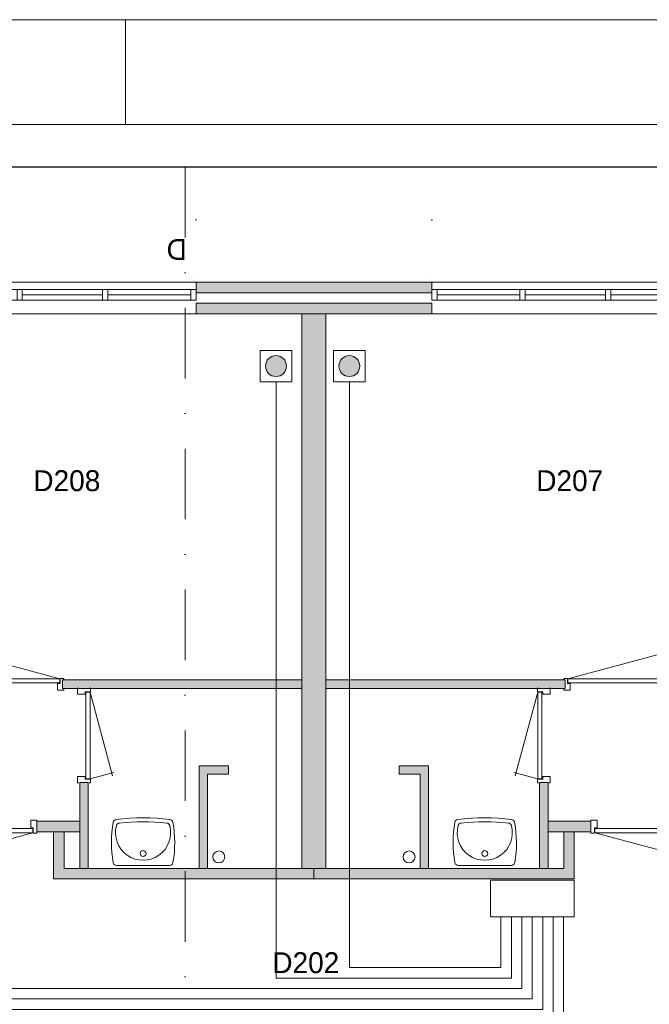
# Model space of a CAD drawing. Header units: millimetres. Extents: x 0 to 84100, y 0 to 59400.
# Tile 35 of 39: x 41091 to 47101, y 49992 to 59400. Entities that reach past the tile are written whole.
import ezdxf
from ezdxf.enums import TextEntityAlignment as Align
from ezdxf.xclip import XClip

# ---------------------------------------------------------------- set-up
doc = ezdxf.new("R2010")
doc.units = ezdxf.units.MM
doc.header["$PDMODE"] = 3
doc.header["$PDSIZE"] = 1
doc.linetypes.add('DGN1', pattern=[504.6, 0, -504.6])
doc.linetypes.add('DGN4', pattern=[1345.6, 672.8, -336.4, 0, -336.4])
for name, color, linetype in [('16', 7, 'Continuous'), ('17', 7, 'Continuous'), ('29', 7, 'Continuous'), ('30', 7, 'Continuous'), ('32', 7, 'Continuous'), ('33', 7, 'Continuous'), ('40', 7, 'Continuous'), ('48', 7, 'Continuous'), ('56', 7, 'Continuous'), ('58', 7, 'Continuous'), ('62', 7, 'Continuous'), ('KADER', 7, 'Continuous')]:
    doc.layers.add(name, color=color, linetype=linetype)
doc.styles.add('dgn003', font='dgn003.shx')
doc.styles.get("Standard").update_dxf_attribs({"font": 'arial.ttf'})
doc.dimstyles.get("Standard").update_dxf_attribs({"dimtxt": 0.18, "dimasz": 0.18, "dimexe": 0.18, "dimexo": 0.0625, "dimgap": 0.09, "dimtad": 0, "dimtih": 1, "dimtoh": 1, "dimdec": 4, "dimzin": 0, "dimdsep": 46, "dimtxsty": 'Standard', "dimcen": 0.09, "dimadec": 0, "dimazin": 0, "dimtfac": 1, "dimtdec": 4, "dimtofl": 0, "dimtmove": 0, "dimatfit": 3, "dimfxl": 1, "dimtolj": 1, "dimtzin": 0, "dimarcsym": 0})

# ---------------------------------------------------------------- blocks, each defined once
blk = doc.blocks.new('EAD038')
at = {"layer": '29'}
h = blk.add_hatch(color=3, dxfattribs=at)
edge = h.paths.add_edge_path()
edge.add_arc((0, 0), 100, 0, 360)
at = {"layer": '29', "color": 3, "linetype": 'Continuous', "lineweight": 0}
blk.add_circle((0, 0), 100, dxfattribs=at)
blk = doc.blocks.new('AnonymousCell76')
at = {"layer": '29', "color": 1, "linetype": 'Continuous', "lineweight": 0, "flags": 128}
blk.add_lwpolyline([(184, 240), (-116, 240), (-116, -60), (184, -60), (184, 240)], dxfattribs=at)
at = {"color": 1, "linetype": 'Continuous', "lineweight": 0}
blk.add_blockref('EAD038', (34, 90), dxfattribs=at)
blk = doc.blocks.new('EAD039')
at = {"layer": '29'}
h = blk.add_hatch(color=3, dxfattribs=at)
edge = h.paths.add_edge_path()
edge.add_arc((0, 0), 100, 0, 360)
at = {"layer": '29', "color": 3, "linetype": 'Continuous', "lineweight": 0}
blk.add_circle((0, 0), 100, dxfattribs=at)
blk = doc.blocks.new('AnonymousCell77')
at = {"layer": '29', "color": 1, "linetype": 'Continuous', "lineweight": 0, "flags": 128}
blk.add_lwpolyline([(-184, 240), (116, 240), (116, -60), (-184, -60), (-184, 240)], dxfattribs=at)
at = {"color": 1, "linetype": 'Continuous', "lineweight": 0}
blk.add_blockref('EAD039', (-34, 90), dxfattribs=at)
blk = doc.blocks.new('830R10145')
at = {"layer": '33', "color": 1, "linetype": 'Continuous', "lineweight": 0}
for p, q in [((108, 868), (322.82, 66.28)), ((108, 38), (336.87, 99.32))]:
    blk.add_line(p, q, dxfattribs=at)
at = {"layer": '33', "color": 92, "linetype": 'Continuous', "lineweight": 13, "true_color": 0x00e100, "flags": 128}
for points in [[(100, 906), (111, 906), (111, 871), (61, 871), (61, 846), (-11, 846), (-11, 906), (0, 906)], [(100, 0), (111, 0), (111, 35), (61, 35), (61, 60), (-11, 60), (-11, 0), (0, 0)]]:
    blk.add_lwpolyline(points, dxfattribs=at)
at = {"layer": '33', "color": 2, "linetype": 'Continuous', "lineweight": 13, "true_color": 0xf0f000, "flags": 128}
blk.add_lwpolyline([(108, 868), (108, 38), (68, 38), (68, 868), (108, 868)], dxfattribs=at)
blk = doc.blocks.new('930L0949')
at = {"layer": '33', "color": 1, "linetype": 'Continuous', "lineweight": 0}
for p, q in [((-968, 98), (-899.56, 353.44)), ((-38, 98), (-936.31, 338.7))]:
    blk.add_line(p, q, dxfattribs=at)
at = {"layer": '33', "color": 92, "linetype": 'Continuous', "lineweight": 13, "true_color": 0x00e100, "flags": 128}
for points in [[(-1006, 90), (-1006, 101), (-971, 101), (-971, 51), (-946, 51), (-946, -11), (-1006, -11), (-1006, 0)], [(0, 90), (0, 101), (-35, 101), (-35, 51), (-60, 51), (-60, -11), (0, -11), (0, 0)]]:
    blk.add_lwpolyline(points, dxfattribs=at)
at = {"layer": '33', "color": 2, "linetype": 'Continuous', "lineweight": 13, "true_color": 0xf0f000, "flags": 128}
blk.add_lwpolyline([(-968, 98), (-38, 98), (-38, 58), (-968, 58), (-968, 98)], dxfattribs=at)
blk = doc.blocks.new('WT0148')
at = {"layer": '40', "color": 7, "linetype": 'Continuous', "lineweight": 0}
blk.add_line((253.2, 20), (-253.2, 20), dxfattribs=at)
blk.add_circle((0, 133.3), 28.1, dxfattribs=at)
for centre, radius, start, end in [((0, -1669.4), 2143.7, 83.14249, 96.85751), ((765.8, 236.5), 1068.4, 169.44861, 190.20169), ((-252, 426.2), 33, 96.85751, 169.65449), ((0, 332.1), 263.1, 164.86666, 15.13334), ((-222.2, 392.2), 33, 96.04176, 164.86666), ((0, -1706.8), 2143.7, 83.95824, 96.04176), ((222.2, 392.2), 33, 15.13334, 83.95824), ((252, 426.2), 33, 10.34551, 83.14249), ((-765.8, 236.5), 1068.4, 349.79831, 10.55139), ((-253.2, 53), 33, 190.00267, 270), ((253.2, 53), 33, 270, 349.99733)]:
    blk.add_arc(centre, radius, start, end, dxfattribs=at)
blk = doc.blocks.new('830R10147')
at = {"layer": '33', "color": 1, "linetype": 'Continuous', "lineweight": 0}
for p, q in [((38, -108), (99.32, -336.87)), ((868, -108), (66.28, -322.82))]:
    blk.add_line(p, q, dxfattribs=at)
at = {"layer": '33', "color": 92, "linetype": 'Continuous', "lineweight": 13, "true_color": 0x00e100, "flags": 128}
for points in [[(0, -100), (0, -111), (35, -111), (35, -61), (60, -61), (60, 11), (0, 11), (0, 0)], [(906, -100), (906, -111), (871, -111), (871, -61), (846, -61), (846, 11), (906, 11), (906, 0)]]:
    blk.add_lwpolyline(points, dxfattribs=at)
at = {"layer": '33', "color": 2, "linetype": 'Continuous', "lineweight": 13, "true_color": 0xf0f000, "flags": 128}
blk.add_lwpolyline([(868, -108), (38, -108), (38, -68), (868, -68), (868, -108)], dxfattribs=at)
blk = doc.blocks.new('830R10148')
at = {"layer": '33', "color": 1, "linetype": 'Continuous', "lineweight": 0}
for p, q in [((-108, 868), (-322.82, 66.28)), ((-108, 38), (-336.87, 99.32))]:
    blk.add_line(p, q, dxfattribs=at)
at = {"layer": '33', "color": 92, "linetype": 'Continuous', "lineweight": 13, "true_color": 0x00e100, "flags": 128}
for points in [[(-100, 906), (-111, 906), (-111, 871), (-61, 871), (-61, 846), (11, 846), (11, 906), (0, 906)], [(-100, 0), (-111, 0), (-111, 35), (-61, 35), (-61, 60), (11, 60), (11, 0), (0, 0)]]:
    blk.add_lwpolyline(points, dxfattribs=at)
at = {"layer": '33', "color": 2, "linetype": 'Continuous', "lineweight": 13, "true_color": 0xf0f000, "flags": 128}
blk.add_lwpolyline([(-108, 868), (-108, 38), (-68, 38), (-68, 868), (-108, 868)], dxfattribs=at)
blk = doc.blocks.new('930L0950')
at = {"layer": '33', "color": 1, "linetype": 'Continuous', "lineweight": 0}
for p, q in [((38, 98), (936.31, 338.7)), ((968, 98), (899.56, 353.44))]:
    blk.add_line(p, q, dxfattribs=at)
at = {"layer": '33', "color": 92, "linetype": 'Continuous', "lineweight": 13, "true_color": 0x00e100, "flags": 128}
for points in [[(0, 90), (0, 101), (35, 101), (35, 51), (60, 51), (60, -11), (0, -11), (0, 0)], [(1006, 90), (1006, 101), (971, 101), (971, 51), (946, 51), (946, -11), (1006, -11), (1006, 0)]]:
    blk.add_lwpolyline(points, dxfattribs=at)
at = {"layer": '33', "color": 2, "linetype": 'Continuous', "lineweight": 13, "true_color": 0xf0f000, "flags": 128}
blk.add_lwpolyline([(968, 98), (38, 98), (38, 58), (968, 58), (968, 98)], dxfattribs=at)
blk = doc.blocks.new('WT0149')
at = {"layer": '40', "color": 7, "linetype": 'Continuous', "lineweight": 0}
blk.add_line((-253.2, 20), (253.2, 20), dxfattribs=at)
at = {"layer": '40', "color": 7, "linetype": 'Continuous', "lineweight": 0, "flags": 128}
for points in [[(-256, 459, -0.059915), (256, 459)], [(-285.7, 47.3, -0.090801), (-284.5, 432.1)], [(-284.5, 432.1, -0.328769), (-256, 459)], [(254, 400.8, -1.30637), (-254, 400.8)], [(-254, 400.8, -0.309671), (-225.6, 425)], [(-225.6, 425, -0.052773), (225.6, 425)], [(225.6, 425, -0.309671), (254, 400.8)], [(256, 459, -0.328769), (284.5, 432.1)], [(284.5, 432.1, -0.090801), (285.7, 47.3)], [(-253.2, 20, -0.363957), (-285.7, 47.3)], [(285.7, 47.3, -0.363957), (253.2, 20)]]:
    blk.add_lwpolyline(points, format="xyb", dxfattribs=at)
at = {"layer": '40', "color": 7, "linetype": 'Continuous', "lineweight": 0}
blk.add_circle((0, 133.3), 28.1, dxfattribs=at)
blk = doc.blocks.new('830R10150')
at = {"layer": '33', "color": 1, "linetype": 'Continuous', "lineweight": 0}
for p, q in [((-868, -108), (-66.28, -322.82)), ((-38, -108), (-99.32, -336.87))]:
    blk.add_line(p, q, dxfattribs=at)
at = {"layer": '33', "color": 92, "linetype": 'Continuous', "lineweight": 13, "true_color": 0x00e100, "flags": 128}
for points in [[(-906, -100), (-906, -111), (-871, -111), (-871, -61), (-846, -61), (-846, 11), (-906, 11), (-906, 0)], [(0, -100), (0, -111), (-35, -111), (-35, -61), (-60, -61), (-60, 11), (0, 11), (0, 0)]]:
    blk.add_lwpolyline(points, dxfattribs=at)
at = {"layer": '33', "color": 2, "linetype": 'Continuous', "lineweight": 13, "true_color": 0xf0f000, "flags": 128}
blk.add_lwpolyline([(-868, -108), (-38, -108), (-38, -68), (-868, -68), (-868, -108)], dxfattribs=at)
blk = doc.blocks.new('_DotSmall')
at = {"color": 0, "linetype": 'ByBlock', "const_width": 0.5}
blk.add_lwpolyline([(-0.0625, 0, 1), (0.0625, 0, 1)], format="xyb", close=True, dxfattribs=at)
blk = doc.blocks.new('*D19319')
at = {"layer": '58', "color": 3, "linetype": 'Continuous', "lineweight": 0, "transparency": 16777216}
blk.add_line((35404.8, 50907.8), (37954.8, 50907.8), dxfattribs=at)
at = {"layer": 'Defpoints', "color": 0, "linetype": 'Continuous', "transparency": 16777216}
for p in [(37954.8, 50907.8), (35404.8, 48907.8), (37954.8, 48907.8)]:
    blk.add_point(p, dxfattribs=at)
at = {"layer": '58', "color": 3, "linetype": 'Continuous', "lineweight": 0, "transparency": 16777216, "xscale": 1080, "yscale": 1080, "zscale": 1080, "rotation": 180}
blk.add_blockref('_DotSmall', (35404.8, 50907.8), dxfattribs=at)
at = {"layer": '58', "color": 3, "linetype": 'Continuous', "lineweight": 0, "transparency": 16777216, "xscale": 1080, "yscale": 1080, "zscale": 1080}
blk.add_blockref('_DotSmall', (37954.8, 50907.8), dxfattribs=at)
at = {"layer": '58', "color": 3, "linetype": 'Continuous', "lineweight": 0, "transparency": 16777216, "insert": (36679.8, 51109.9), "char_height": 200, "attachment_point": 5, "style": 'dgn003'}
blk.add_mtext('\\A1;2550', dxfattribs=at)
blk = doc.blocks.new('*D19321')
at = {"layer": '58', "color": 3, "linetype": 'Continuous', "lineweight": 0, "transparency": 16777216}
blk.add_line((40204.8, 50907.8), (42754.8, 50907.8), dxfattribs=at)
at = {"layer": 'Defpoints', "color": 0, "linetype": 'Continuous', "transparency": 16777216}
for p in [(42754.8, 50907.8), (40204.8, 48907.8), (42754.8, 48907.8)]:
    blk.add_point(p, dxfattribs=at)
at = {"layer": '58', "color": 3, "linetype": 'Continuous', "lineweight": 0, "transparency": 16777216, "xscale": 1080, "yscale": 1080, "zscale": 1080, "rotation": 180}
blk.add_blockref('_DotSmall', (40204.8, 50907.8), dxfattribs=at)
at = {"layer": '58', "color": 3, "linetype": 'Continuous', "lineweight": 0, "transparency": 16777216, "xscale": 1080, "yscale": 1080, "zscale": 1080}
blk.add_blockref('_DotSmall', (42754.8, 50907.8), dxfattribs=at)
at = {"layer": '58', "color": 3, "linetype": 'Continuous', "lineweight": 0, "transparency": 16777216, "insert": (41479.8, 51109.9), "char_height": 200, "attachment_point": 5, "style": 'dgn003'}
blk.add_mtext('\\A1;2550', dxfattribs=at)
blk = doc.blocks.new('*D19322')
at = {"layer": '58', "color": 3, "linetype": 'Continuous', "lineweight": 0, "transparency": 16777216}
blk.add_line((40204.8, 50907.8), (37954.8, 50907.8), dxfattribs=at)
at = {"layer": 'Defpoints', "color": 0, "linetype": 'Continuous', "transparency": 16777216}
for p in [(37954.8, 50907.8), (37954.8, 48907.8), (40204.8, 48907.8)]:
    blk.add_point(p, dxfattribs=at)
at = {"layer": '58', "color": 3, "linetype": 'Continuous', "lineweight": 0, "transparency": 16777216, "xscale": 1080, "yscale": 1080, "zscale": 1080, "rotation": 180}
blk.add_blockref('_DotSmall', (37954.8, 50907.8), dxfattribs=at)
at = {"layer": '58', "color": 3, "linetype": 'Continuous', "lineweight": 0, "transparency": 16777216, "xscale": 1080, "yscale": 1080, "zscale": 1080}
blk.add_blockref('_DotSmall', (40204.8, 50907.8), dxfattribs=at)
at = {"layer": '58', "color": 3, "linetype": 'Continuous', "lineweight": 0, "transparency": 16777216, "insert": (39079.8, 51109.9), "char_height": 200, "attachment_point": 5, "style": 'dgn003'}
blk.add_mtext('\\A1;2250', dxfattribs=at)
blk = doc.blocks.new('A1')
at = {"layer": 'KADER', "color": 1, "linetype": 'Continuous', "lineweight": 0}
for p, q in [((84100, 59400), (0, 59400)), ((42100, 58400), (42100, 59400))]:
    blk.add_line(p, q, dxfattribs=at)
at = {"layer": 'KADER', "color": 5, "linetype": 'Continuous', "lineweight": 0, "flags": 128}
blk.add_lwpolyline([(1000, 1000), (83100, 1000), (83100, 58400), (1000, 58400), (1000, 1000)], dxfattribs=at)
blk = doc.blocks.new('AnonymousCell107')
at = {"color": 1, "linetype": 'Continuous', "lineweight": 0}
blk.add_blockref('A1', (-42050, -29700), dxfattribs=at)
blk = doc.blocks.new('50E03_329_B02 - Default')
at = {"layer": '16'}
blk.add_hatch(color=7, dxfattribs=at).paths.add_polyline_path([(40204.76, 48807.77), (37954.76, 48807.77), (37954.76, 48907.77), (40204.76, 48907.77)])
at = {"layer": '62'}
for color, points in [(9, [(40204.76, 48607.77), (37954.76, 48607.77), (37954.76, 48707.77), (40204.76, 48707.77)]), (9, [(38964.76, 48607.77), (39194.76, 48607.77), (39194.76, 43307.77), (38964.76, 43307.77)]), (9, [(38964.76, 45027.77), (36679.76, 45027.77), (36679.76, 45107.77), (38964.76, 45107.77)]), (9, [(39194.76, 45027.77), (41479.76, 45027.77), (41479.76, 45107.77), (39194.76, 45107.77)]), (9, [(38264.76, 44207.77), (38264.76, 44287.77), (37984.76, 44287.77), (37984.76, 43307.77), (38064.76, 43307.77), (38064.76, 44207.77)]), (9, [(39894.76, 44207.77), (39894.76, 44287.77), (40174.76, 44287.77), (40174.76, 43307.77), (40094.76, 43307.77), (40094.76, 44207.77)]), (9, [(36924.76, 44127.77), (36844.76, 44127.77), (36844.76, 43307.77), (36924.76, 43307.77)]), (9, [(41234.76, 44127.77), (41314.76, 44127.77), (41314.76, 43307.77), (41234.76, 43307.77)]), (7, [(36844.76, 43757.77), (36434.76, 43757.77), (36434.76, 43657.77), (36844.76, 43657.77)]), (7, [(41314.76, 43757.77), (41724.76, 43757.77), (41724.76, 43657.77), (41314.76, 43657.77)]), (7, [(39079.76, 43207.77), (39079.76, 43307.77), (36694.76, 43307.77), (36694.76, 43657.77), (36594.76, 43657.77), (36594.76, 43207.77)]), (7, [(39079.76, 43207.77), (39079.76, 43307.77), (41464.76, 43307.77), (41464.76, 43657.77), (41564.76, 43657.77), (41564.76, 43207.77)])]:
    blk.add_hatch(color=color, dxfattribs=at).paths.add_polyline_path(points)
at = {"layer": '16', "color": 92, "linetype": 'Continuous', "lineweight": 0, "true_color": 0x00e100, "flags": 128}
for points in [[(40204.76, 48807.77), (37954.76, 48807.77), (37954.76, 48907.77), (40204.76, 48907.77), (40204.76, 48807.77)], [(40204.76, 48607.77), (37954.76, 48607.77), (37954.76, 48707.77), (40204.76, 48707.77), (40204.76, 48607.77)], [(36679.76, 45027.77), (38964.76, 45027.77), (38964.76, 45107.77), (36679.76, 45107.77), (36679.76, 45027.77)], [(41479.76, 45027.77), (39194.76, 45027.77), (39194.76, 45107.77), (41479.76, 45107.77), (41479.76, 45027.77)], [(38064.76, 43307.77), (38064.76, 44207.77), (38264.76, 44207.77), (38264.76, 44287.77), (37984.76, 44287.77), (37984.76, 43307.77), (38064.76, 43307.77)], [(40094.76, 43307.77), (40094.76, 44207.77), (39894.76, 44207.77), (39894.76, 44287.77), (40174.76, 44287.77), (40174.76, 43307.77), (40094.76, 43307.77)], [(36924.76, 43307.77), (36844.76, 43307.77), (36844.76, 44127.77), (36924.76, 44127.77), (36924.76, 43307.77)], [(41234.76, 43307.77), (41314.76, 43307.77), (41314.76, 44127.77), (41234.76, 44127.77), (41234.76, 43307.77)], [(36844.76, 43657.77), (36434.76, 43657.77), (36434.76, 43757.77), (36844.76, 43757.77), (36844.76, 43657.77)], [(41314.76, 43657.77), (41724.76, 43657.77), (41724.76, 43757.77), (41314.76, 43757.77), (41314.76, 43657.77)], [(39079.76, 43207.77), (36594.76, 43207.77), (36594.76, 43657.77), (36694.76, 43657.77), (36694.76, 43307.77), (39079.76, 43307.77), (39079.76, 43207.77)], [(39079.76, 43207.77), (41564.76, 43207.77), (41564.76, 43657.77), (41464.76, 43657.77), (41464.76, 43307.77), (39079.76, 43307.77), (39079.76, 43207.77)]]:
    blk.add_lwpolyline(points, dxfattribs=at)
at = {"layer": '16', "color": 7, "linetype": 'Continuous', "lineweight": 0, "flags": 128}
blk.add_lwpolyline([(40204.76, 48807.77), (37954.76, 48807.77), (37954.76, 48907.77), (40204.76, 48907.77), (40204.76, 48807.77)], dxfattribs=at)
at = {"layer": '17', "color": 92, "linetype": 'Continuous', "lineweight": 0, "true_color": 0x00e100, "flags": 128}
blk.add_lwpolyline([(38964.76, 43307.77), (39194.76, 43307.77), (39194.76, 48607.77), (38964.76, 48607.77), (38964.76, 43307.77)], dxfattribs=at)
at = {"layer": '30', "color": 3, "linetype": 'Continuous', "lineweight": 0}
for p, q in [((37954.76, 48907.77), (35404.76, 48907.77)), ((40204.76, 48907.77), (42754.76, 48907.77)), ((37954.76, 48607.77), (35404.76, 48607.77)), ((40204.76, 48607.77), (42754.76, 48607.77))]:
    blk.add_line(p, q, dxfattribs=at)
at = {"layer": '32', "color": 3, "linetype": 'Continuous', "lineweight": 0}
for p, q in [((37904.76, 48837.77), (35404.76, 48837.77)), ((37904.76, 48737.77), (37904.76, 48837.77)), ((40254.76, 48837.77), (42754.76, 48837.77)), ((40254.76, 48737.77), (40254.76, 48837.77)), ((35454.76, 48737.77), (37904.76, 48737.77)), ((37063.09, 48787.77), (36296.42, 48787.77)), ((37904.76, 48787.77), (37113.09, 48787.77)), ((40254.76, 48787.77), (41046.43, 48787.77)), ((42704.76, 48737.77), (40254.76, 48737.77)), ((41096.43, 48787.77), (41863.1, 48787.77)), ((41913.1, 48787.77), (42704.76, 48787.77))]:
    blk.add_line(p, q, dxfattribs=at)
at = {"layer": '32', "color": 3, "linetype": 'Continuous', "lineweight": 0, "flags": 128}
for points in [[(36296.42, 48837.77), (36246.42, 48837.77), (36246.42, 48737.77), (36296.42, 48737.77), (36296.42, 48837.77)], [(37113.09, 48837.77), (37063.09, 48837.77), (37063.09, 48737.77), (37113.09, 48737.77), (37113.09, 48837.77)], [(37954.76, 48837.77), (37904.76, 48837.77), (37904.76, 48737.77), (37954.76, 48737.77), (37954.76, 48837.77)], [(40204.76, 48837.77), (40254.76, 48837.77), (40254.76, 48737.77), (40204.76, 48737.77), (40204.76, 48837.77)], [(41046.43, 48837.77), (41096.43, 48837.77), (41096.43, 48737.77), (41046.43, 48737.77), (41046.43, 48837.77)], [(41863.1, 48837.77), (41913.1, 48837.77), (41913.1, 48737.77), (41863.1, 48737.77), (41863.1, 48837.77)]]:
    blk.add_lwpolyline(points, dxfattribs=at)
at = {"layer": '40', "color": 3, "linetype": 'Continuous', "lineweight": 0}
for centre in [(38171.52, 43416.37), (39988, 43416.37)]:
    blk.add_circle(centre, 57.46, dxfattribs=at)
at = {"layer": '56', "color": 3, "linetype": 'DGN4', "lineweight": 0}
blk.add_line((37849.76, 50407.77), (37849.76, 1494.98), dxfattribs=at)
at = {"layer": '58', "color": 3, "linetype": 'DGN1', "lineweight": 0}
for p, q in [((37954.76, 50907.77), (37954.76, 48907.77)), ((40204.76, 50907.77), (40204.76, 48907.77))]:
    blk.add_line(p, q, dxfattribs=at)
at = {"layer": '62', "color": 9, "linetype": 'Continuous', "lineweight": 0, "flags": 128}
for points in [[(40204.76, 48607.77), (37954.76, 48607.77), (37954.76, 48707.77), (40204.76, 48707.77), (40204.76, 48607.77)], [(38964.76, 48607.77), (39194.76, 48607.77), (39194.76, 43307.77), (38964.76, 43307.77), (38964.76, 48607.77)], [(38964.76, 45027.77), (36679.76, 45027.77), (36679.76, 45107.77), (38964.76, 45107.77), (38964.76, 45027.77)], [(39194.76, 45027.77), (41479.76, 45027.77), (41479.76, 45107.77), (39194.76, 45107.77), (39194.76, 45027.77)], [(38264.76, 44207.77), (38264.76, 44287.77), (37984.76, 44287.77), (37984.76, 43307.77), (38064.76, 43307.77), (38064.76, 44207.77), (38264.76, 44207.77)], [(39894.76, 44207.77), (39894.76, 44287.77), (40174.76, 44287.77), (40174.76, 43307.77), (40094.76, 43307.77), (40094.76, 44207.77), (39894.76, 44207.77)], [(36924.76, 44127.77), (36844.76, 44127.77), (36844.76, 43307.77), (36924.76, 43307.77), (36924.76, 44127.77)], [(41234.76, 44127.77), (41314.76, 44127.77), (41314.76, 43307.77), (41234.76, 43307.77), (41234.76, 44127.77)]]:
    blk.add_lwpolyline(points, dxfattribs=at)
at = {"layer": '62', "color": 7, "linetype": 'Continuous', "lineweight": 0, "flags": 128}
for points in [[(36844.76, 43757.77), (36434.76, 43757.77), (36434.76, 43657.77), (36844.76, 43657.77), (36844.76, 43757.77)], [(41314.76, 43757.77), (41724.76, 43757.77), (41724.76, 43657.77), (41314.76, 43657.77), (41314.76, 43757.77)], [(39079.76, 43207.77), (39079.76, 43307.77), (36694.76, 43307.77), (36694.76, 43657.77), (36594.76, 43657.77), (36594.76, 43207.77), (39079.76, 43207.77)], [(39079.76, 43207.77), (39079.76, 43307.77), (41464.76, 43307.77), (41464.76, 43657.77), (41564.76, 43657.77), (41564.76, 43207.77), (39079.76, 43207.77)]]:
    blk.add_lwpolyline(points, dxfattribs=at)
at = {"color": 7, "linetype": 'Continuous', "lineweight": 0}
for name, p in [('930L0949', (36692.99, 45021.8)), ('930L0950', (41466.53, 45021.8)), ('830R10145', (36834.58, 44124.69)), ('830R10148', (41324.94, 44124.69)), ('830R10147', (35530.05, 43755.87)), ('WT0148', (37448.9, 43315.63)), ('WT0149', (40710.62, 43315.63)), ('830R10150', (42629.47, 43755.87))]:
    blk.add_blockref(name, p, dxfattribs=at)
at = {"layer": '48', "color": 7, "linetype": 'Continuous', "lineweight": 0, "style": 'dgn003'}
blk.add_text('D', height=200, rotation=180, dxfattribs=at).set_placement((37769.75, 49221.07), align=Align.MIDDLE_CENTER)
for s, p in [('D208', (36721.08, 47011.98)), ('D207', (41521.74, 47011.98)), ('D202', (39002.21, 42406.11))]:
    blk.add_text(s, height=200, dxfattribs=at).set_placement(p, align=Align.MIDDLE_CENTER)
at = {"layer": '58', "color": 3, "linetype": 'Continuous', "lineweight": 0}
for base, p1, p2, picture, middle in [((37954.76, 50907.77), (35404.76, 48907.77), (37954.76, 48907.77), '*D19319', (36679.76, 51109.88)), ((37954.76, 50907.77), (40204.76, 48907.77), (37954.76, 48907.77), '*D19322', (39079.76, 51109.88)), ((42754.76, 50907.77), (40204.76, 48907.77), (42754.76, 48907.77), '*D19321', (41479.76, 51109.88))]:
    dim = blk.add_linear_dim(base=base, p1=p1, p2=p2, dimstyle='Standard', override={"dimscale": 1, "dimtxt": 200, "dimasz": 1080, "dimexe": 0, "dimexo": 0, "dimgap": 100, "dimtad": 1, "dimjust": 0, "dimtih": 0, "dimtoh": 0, "dimdec": 0, "dimlfac": 1, "dimzin": 11, "dimdsep": 46, "dimlunit": 2, "dimpost": '<>', "dimtxsty": 'dgn003', "dimblk1": 'DotSmall', "dimblk2": 'DotSmall', "dimsah": 1, "dimcen": 0, "dimse1": 1, "dimse2": 1, "dimclrd": 3, "dimclre": 3, "dimclrt": 3, "dimtol": 0, "dimtix": 1, "dimtofl": 1, "dimatfit": 3, "dimfrac": 1, "dimtolj": 1, "dimlwd": 0, "dimlwe": 0}, dxfattribs=at)
    dim.commit()
    dim.dimension.update_dxf_attribs({"geometry": picture, "text_midpoint": middle})

msp = doc.modelspace()

# ---------------------------------------------------------------- linework, layer by layer
at = {"layer": '29', "color": 1, "linetype": 'Continuous', "lineweight": 0, "flags": 128}
for points in [[(33951.15, 55940.16), (33951.15, 50042.33), (45984.79, 50042.33), (45984.79, 50826.46)], [(34634.79, 55941.36), (34634.79, 50143.53), (45884.79, 50142.33), (45884.79, 50826.46)], [(43538, 55940.16), (43538, 50242.33), (45784.79, 50242.33), (45784.79, 50826.46)], [(44238, 55940.16), (44238, 50342.33), (45684.79, 50342.33), (45684.79, 50826.46)], [(53179.54, 55934.58), (53179.54, 49842.33), (46280.79, 49842.33), (46280.79, 50826.46)], [(45584.79, 51176.46), (45584.79, 50826.46), (46384.79, 50826.46), (46384.79, 51176.46), (45584.79, 51176.46)], [(33951.15, 44914), (33951.15, 49942.33), (46084.79, 49942.33), (46084.79, 50826.46)], [(34634.79, 44915.2), (34634.79, 49843.53), (46184.79, 49842.33), (46184.79, 50826.46)]]:
    msp.add_lwpolyline(points, dxfattribs=at)

# ---------------------------------------------------------------- block references
at = {"color": 1, "linetype": 'Continuous', "lineweight": 0}
for name, p in [('AnonymousCell107', (42050, 29700)), ('AnonymousCell76', (43504, 56000.16)), ('AnonymousCell77', (44272, 56000.16))]:
    msp.add_blockref(name, p, dxfattribs=at)
ref = msp.add_blockref('50E03_329_B02 - Default', (4820.03, 7983.03))
XClip(ref).set_block_clipping_path([(-3447.2, 1205.47), (51798.68, 50007.99)])

doc.saveas('drawing.dxf')
